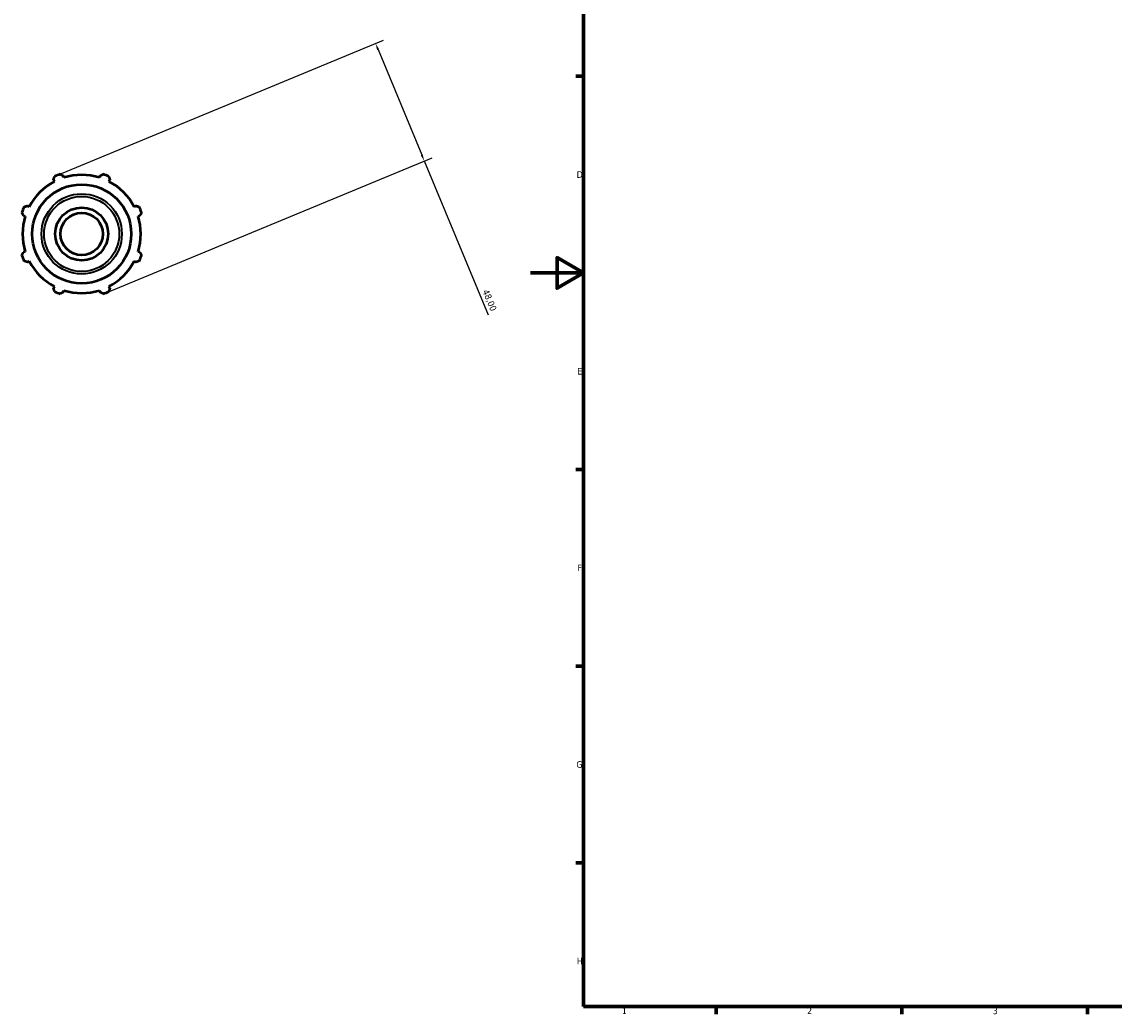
# Model space of a CAD drawing. Header units: millimetres. Extents: x -318 to 1159, y -13 to 722.
# Tile 1 of 8: x -192 to 220, y 17 to 392. Entities that reach past the tile are written whole.
import ezdxf

# ---------------------------------------------------------------- set-up
doc = ezdxf.new("R2010")
doc.units = ezdxf.units.MM
for name, color, linetype, lineweight in [('Border (ISO)', 7, 'Continuous', 70), ('Dimension (ISO)', 7, 'Continuous', 25), ('Visible (ISO)', 7, 'Continuous', 50), ('Visible Narrow (ISO)', 7, 'Continuous', 35)]:
    doc.layers.add(name, color=color, linetype=linetype, lineweight=lineweight)
doc.styles.add('Note Text (ISO)', font='tahoma.ttf')
doc.dimstyles.new('Default (ISO)', dxfattribs={"dimtxt": 2.5, "dimasz": 2.5, "dimexe": 3.175, "dimexo": 0, "dimgap": 0.762, "dimtad": 1, "dimrnd": 1e-08, "dimzin": 0, "dimtxsty": 'Note Text (ISO)', "dimcen": 0.09, "dimdle": 10, "dimclrd": 256, "dimclre": 256, "dimclrt": 232, "dimazin": 0, "dimtfac": 1.40208, "dimtmove": 0, "dimatfit": 3, "dimfxl": 1, "dimtolj": 1, "dimtzin": 0, "dimlwd": -1, "dimlwe": -1, "dimarcsym": 0})

# ---------------------------------------------------------------- blocks, each defined once
blk = doc.blocks.new('Borders Default Border')
at = {"layer": 'Border (ISO)'}
for p, q in [((20, 371.25), (17.1, 371.25)), ((20, 222.75), (17.1, 222.75)), ((20, 148.5), (17.1, 148.5)), ((20, 74.25), (17.1, 74.25)), ((70.08, 20), (70.08, 17.1)), ((140.17, 20), (140.17, 17.1)), ((210.25, 20), (210.25, 17.1))]:
    blk.add_line(p, q, dxfattribs=at)
at = {"layer": 'Border (ISO)', "flags": 128}
for points in [[(20, 20), (20, 574), (821, 574), (821, 20), (20, 20)], [(0, 297), (20, 297), (10, 302.77), (10, 291.23), (20, 297)]]:
    blk.add_lwpolyline(points, dxfattribs=at)
at = {"layer": 'Border (ISO)', "color": 232, "true_color": 0xca0064, "char_height": 2.5, "attachment_point": 7, "style": 'Note Text (ISO)'}
for s, insert in [('D', (17.43, 332.88)), ('E', (17.64, 258.63)), ('F', (17.7, 184.38)), ('G', (17.31, 110.08)), ('H', (17.44, 35.88)), ('1', (34.48, 17.1)), ('2', (104.37, 17.1)), ('3', (174.43, 17.05))]:
    blk.add_mtext(s, dxfattribs=dict(at, insert=insert))
blk = doc.blocks.new('*D12')
at = {"layer": 'Defpoints', "color": 0, "transparency": 16777216}
for p in [(-40.12, 339.27), (-178.59, 333.87), (-160.23, 289.52)]:
    blk.add_point(p, dxfattribs=at)
at = {"layer": 'Dimension (ISO)', "transparency": 16777216}
for p, q in [((-178.59, 333.87), (-55.56, 384.83)), ((-57.53, 381.31), (-41.08, 341.58)), ((-160.23, 289.52), (-37.19, 340.49)), ((-40.12, 339.27), (-16.04, 281.13))]:
    blk.add_line(p, q, dxfattribs=at)
for points in [[(-57.15, 381.47), (-57.92, 381.15), (-58.49, 383.62)], [(-40.69, 341.74), (-41.46, 341.42), (-40.12, 339.27)]]:
    blk.add_solid(points, dxfattribs=at)
at = {"layer": 'Dimension (ISO)', "color": 232, "true_color": 0xca0064, "transparency": 16777216, "insert": (-15.88, 291.05), "char_height": 2.5, "attachment_point": 1, "rotation": 292.5, "style": 'Note Text (ISO)'}
blk.add_mtext('\\A1;48,00', dxfattribs=at)

msp = doc.modelspace()

# ---------------------------------------------------------------- linework, layer by layer
at = {"layer": 'Visible (ISO)'}
for p, q in [((-180.048, 332.134), (-179.716, 331.495)), ((-176.121, 332.984), (-176.338, 333.671)), ((-162.481, 333.671), (-162.698, 332.984)), ((-159.103, 331.495), (-158.771, 332.134)), ((-189.208, 322.003), (-189.846, 322.336)), ((-148.973, 322.336), (-149.611, 322.003)), ((-191.383, 318.625), (-190.697, 318.409)), ((-148.123, 318.409), (-147.436, 318.625)), ((-190.697, 304.985), (-191.383, 304.769)), ((-189.846, 301.058), (-189.208, 301.391)), ((-149.611, 301.391), (-148.973, 301.058)), ((-147.436, 304.769), (-148.123, 304.985)), ((-179.716, 291.899), (-180.048, 291.26)), ((-176.338, 289.723), (-176.121, 290.41)), ((-162.698, 290.41), (-162.481, 289.723)), ((-158.771, 291.26), (-159.103, 291.899))]:
    msp.add_line(p, q, dxfattribs=at)
for radius in [18.705, 10, 8]:
    msp.add_circle((-169.41, 311.697), radius, dxfattribs=at)
for radius, start, end in [(24, 109.79198, 115.20802), (22.32, 72.5, 107.5), (24, 64.79198, 70.20802), (22.32, 117.5, 152.5), (22.32, 27.5, 62.5), (24, 154.79198, 160.20802), (24, 19.79198, 25.20802), (22.32, 162.5, 197.5), (22.32, 342.5, 17.5), (24, 199.79198, 205.20802), (22.32, 207.5, 242.5), (22.32, 297.5, 332.5), (24, 334.79198, 340.20802), (24, 244.79198, 250.20802), (22.32, 252.5, 287.5), (24, 289.79198, 295.20802)]:
    msp.add_arc((-169.41, 311.697), radius, start, end, dxfattribs=at)
for points, weights in [([(-177.536, 334.279), (-176.925, 333.969), (-176.338, 333.671)], [1, 1.00290697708, 1.00500132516]), ([(-162.481, 333.671), (-161.894, 333.969), (-161.283, 334.279)], [1.00500132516, 1.00290697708, 1]), ([(-180.048, 332.134), (-179.844, 332.76), (-179.631, 333.412)], [1.00500132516, 1.00290697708, 1]), ([(-159.188, 333.412), (-158.975, 332.76), (-158.771, 332.134)], [1, 1.00290697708, 1.00500132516]), ([(-191.124, 321.919), (-190.472, 322.132), (-189.846, 322.336)], [1, 1.00290697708, 1.00500132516]), ([(-148.973, 322.336), (-148.347, 322.132), (-147.695, 321.919)], [1.00500132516, 1.00290697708, 1]), ([(-191.383, 318.625), (-191.681, 319.212), (-191.992, 319.824)], [1.00500132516, 1.00290697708, 1]), ([(-146.827, 319.824), (-147.138, 319.212), (-147.436, 318.625)], [1, 1.00290697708, 1.00500132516]), ([(-191.992, 303.571), (-191.681, 304.182), (-191.383, 304.769)], [1, 1.00290697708, 1.00500132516]), ([(-189.846, 301.058), (-190.472, 301.263), (-191.124, 301.475)], [1.00500132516, 1.00290697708, 1]), ([(-147.695, 301.475), (-148.347, 301.263), (-148.973, 301.058)], [1, 1.00290697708, 1.00500132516]), ([(-147.436, 304.769), (-147.138, 304.182), (-146.827, 303.571)], [1.00500132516, 1.00290697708, 1]), ([(-179.631, 289.983), (-179.844, 290.635), (-180.048, 291.26)], [1, 1.00290697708, 1.00500132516]), ([(-176.338, 289.723), (-176.925, 289.425), (-177.536, 289.115)], [1.00500132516, 1.00290697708, 1]), ([(-161.283, 289.115), (-161.894, 289.425), (-162.481, 289.723)], [1, 1.00290697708, 1.00500132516]), ([(-158.771, 291.26), (-158.975, 290.635), (-159.188, 289.983)], [1.00500132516, 1.00290697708, 1])]:
    msp.add_rational_spline(points, weights, degree=2, dxfattribs=at)
at = {"layer": 'Visible Narrow (ISO)'}
for radius in [15.168, 14.19]:
    msp.add_circle((-169.41, 311.697), radius, dxfattribs=at)

# ---------------------------------------------------------------- block references
msp.add_blockref('Borders Default Border', (0, 0))

# ---------------------------------------------------------------- dimensions: what is measured, and where the dimension line sits
at = {"layer": 'Dimension (ISO)'}
dim = msp.add_linear_dim(base=(-40.121, 339.273), p1=(-178.594, 333.87), p2=(-160.225, 289.524), angle=112.5, dimstyle='Default (ISO)', override={"dimdec": 2, "dimtp": 0, "dimtm": 0, "dimtdec": 2, "dimtofl": 0, "dimatfit": 2}, dxfattribs=at)
dim.commit()
dim.dimension.update_dxf_attribs({"geometry": '*D12', "text_midpoint": (-17.925, 285.688), "dimtype": 160})

doc.saveas('drawing.dxf')
